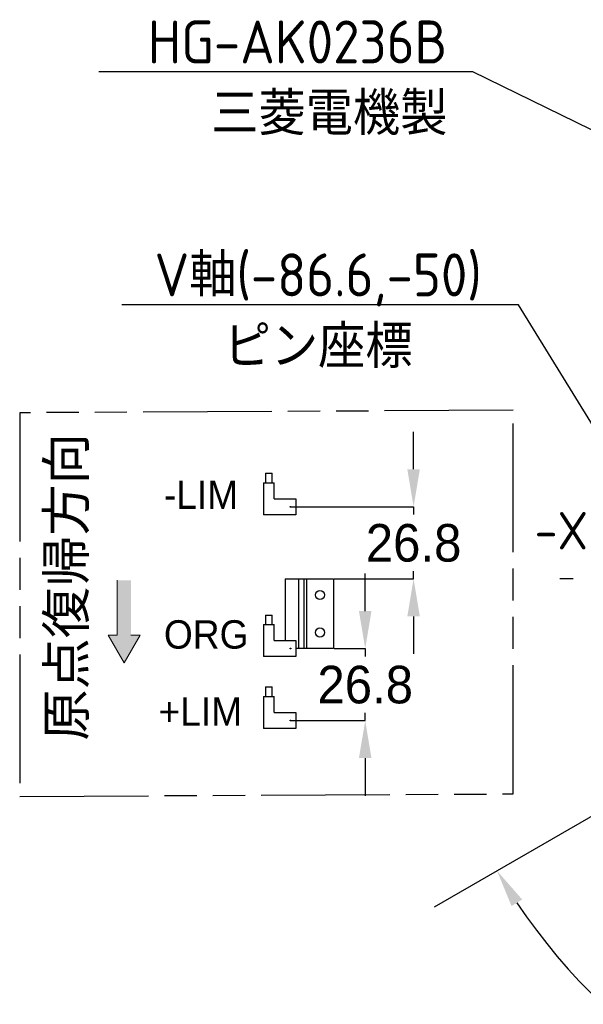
# Model space of a CAD drawing. Header units: millimetres. Extents: x 28 to 428, y 52 to 282.
# Tile 2 of 18: x 28 to 81, y 138 to 229. Entities that reach past the tile are written whole.
import ezdxf
from ezdxf import colors
from ezdxf.entities.mleader import LeaderData, LeaderLine
from ezdxf.math import Vec2, Vec3

# ---------------------------------------------------------------- set-up
doc = ezdxf.new("R2010")
doc.units = ezdxf.units.MM
doc.header["$PDSIZE"] = -1
doc.linetypes.add('AM_ISO09W050', pattern=[22.5, 12, -1.5, 3, -1.5, 3, -1.5])
doc.linetypes.add('CENTERX2', pattern=[20.32, 12.7, -2.54, 2.54, -2.54])
for name, color, linetype, lineweight in [('6', 7, 'Continuous', 15), ('AM_11', 3, 'AM_ISO09W050', 25), ('AM_5', 3, 'Continuous', 25)]:
    doc.layers.add(name, color=color, linetype=linetype, lineweight=lineweight)
doc.layers.add('SLD-0', color=7, linetype='Continuous')
doc.styles.add('SLDTEXTSTYLE1', font='HGPGothicM.ttf', dxfattribs={"bigfont": 'bigfont'})
doc.styles.add('SLDTEXTSTYLE3', font='HGPGothicM.ttf')
doc.styles.get("Standard").update_dxf_attribs({"font": 'HGPGothicM.ttf'})
doc.dimstyles.new('ISO-25$2', dxfattribs={"dimtxt": 2.5, "dimasz": 2.5, "dimexe": 1.25, "dimexo": 0.625, "dimtad": 1, "dimtxsty": 'STANDARD', "dimcen": 2.5, "dimadec": 0, "dimazin": 0, "dimtfac": 1, "dimtmove": 0, "dimatfit": 3, "dimfxl": 1, "dimarcsym": 0})
doc.dimstyles.new('SLDDIMSTYLE4', dxfattribs={"dimtxt": 3.5, "dimasz": 3.5, "dimexe": 0, "dimexo": 0.0625, "dimgap": 0.875, "dimtad": 0, "dimtih": 1, "dimtoh": 1, "dimdec": 3, "dimlfac": 4, "dimrnd": 1e-09, "dimzin": 12, "dimdsep": 46, "dimtxsty": 'SLDTEXTSTYLE3', "dimsah": 1, "dimcen": 0.09, "dimadec": 0, "dimazin": 3, "dimtfac": 1, "dimtdec": 3, "dimtmove": 0, "dimatfit": 0, "dimfxl": 1, "dimfrac": 2, "dimtolj": 1, "dimtzin": 12, "dimarcsym": 0})

# ---------------------------------------------------------------- blocks, each defined once
blk = doc.blocks.new('_D_13')
at = {"layer": 'Defpoints', "color": 0, "transparency": 16777216}
for p in [(53.421, 183.978), (64.899, 183.978), (57.421, 177.278)]:
    blk.add_point(p, dxfattribs=at)
at = {"layer": 'SLD-0', "color": 0, "lineweight": -2, "transparency": 16777216}
for p, q in [((64.899, 187.478), (64.899, 190.978)), ((53.484, 183.978), (64.899, 183.978)), ((64.899, 183.978), (64.899, 183.253)), ((64.899, 177.278), (64.899, 178.003)), ((57.484, 177.278), (64.899, 177.278)), ((64.899, 173.778), (64.899, 170.278))]:
    blk.add_line(p, q, dxfattribs=at)
at = {"layer": 'SLD-0', "color": 0, "transparency": 16777216}
for points in [[(64.316, 187.478), (65.483, 187.478), (64.899, 183.978)], [(64.316, 173.778), (65.483, 173.778), (64.899, 177.278)]]:
    blk.add_solid(points, dxfattribs=at)
at = {"layer": 'SLD-0', "color": 0, "transparency": 16777216, "insert": (64.899, 182.378), "char_height": 3.5, "attachment_point": 2, "style": 'SLDTEXTSTYLE3'}
blk.add_mtext('\\A1;26.8', dxfattribs=at)
blk = doc.blocks.new('_D_14')
at = {"layer": 'Defpoints', "color": 0, "transparency": 16777216}
for p in [(57.421, 170.778), (53.421, 164.078), (60.391, 164.078)]:
    blk.add_point(p, dxfattribs=at)
at = {"layer": 'SLD-0', "color": 0, "lineweight": -2, "transparency": 16777216}
for p, q in [((60.391, 174.278), (60.391, 177.778)), ((57.484, 170.778), (60.391, 170.778)), ((60.391, 170.778), (60.391, 170.053)), ((60.391, 164.078), (60.391, 164.803)), ((53.484, 164.078), (60.391, 164.078)), ((60.391, 160.578), (60.391, 157.078))]:
    blk.add_line(p, q, dxfattribs=at)
at = {"layer": 'SLD-0', "color": 0, "transparency": 16777216}
for points in [[(59.807, 174.278), (60.974, 174.278), (60.391, 170.778)], [(59.807, 160.578), (60.974, 160.578), (60.391, 164.078)]]:
    blk.add_solid(points, dxfattribs=at)
at = {"layer": 'SLD-0', "color": 0, "transparency": 16777216, "insert": (60.391, 169.178), "char_height": 3.5, "attachment_point": 2, "style": 'SLDTEXTSTYLE3'}
blk.add_mtext('\\A1;26.8', dxfattribs=at)
blk = doc.blocks.new('*D80')
at = {"layer": 'AM_5', "color": 0, "lineweight": -2, "transparency": 16777216}
for start, end in [(213.6873, 265.93499), (278.27268, 326.3127)]:
    blk.add_arc((119.784, 177.278), 54.395, start, end, dxfattribs=at)
at = {"layer": 'AM_5', "color": 0, "transparency": 16777216}
for points in [[(74.028, 146.8), (75.019, 147.415), (72.677, 150.081)], [(164.549, 147.415), (165.54, 146.8), (166.891, 150.081)]]:
    blk.add_solid(points, dxfattribs=at)
at = {"layer": 'Defpoints', "color": 0, "transparency": 16777216}
for p in [(119.784, 177.278), (119.784, 177.278), (66.828, 146.704), (172.74, 146.704), (101.18, 126.164)]:
    blk.add_point(p, dxfattribs=at)
at = {"layer": 'AM_5', "color": 0, "transparency": 16777216, "insert": (121.769, 122.919), "char_height": 3.5, "attachment_point": 5}
blk.add_mtext('120°', dxfattribs=at)

msp = doc.modelspace()

# ---------------------------------------------------------------- hatches: boundary and pattern name
at = {"layer": '6'}
msp.add_hatch(color=256, dxfattribs=at).paths.add_polyline_path([(39.41301, 172.02493), (37.92075, 169.44027), (36.4285, 172.02493), (37.28121, 172.02493), (37.28121, 177.14124), (38.56029, 177.14124), (38.56029, 172.02493)])

# ---------------------------------------------------------------- linework, layer by layer
at = {"color": 7, "linetype": 'Continuous'}
for p, q in [((51.1085, 187.10291), (51.1085, 186.22791)), ((51.1085, 187.10291), (51.421, 187.10291)), ((51.421, 187.10291), (51.7335, 187.10291)), ((51.7335, 186.22791), (51.7335, 187.10291)), ((50.921, 186.22791), (50.921, 183.22791)), ((50.921, 186.22791), (51.921, 186.22791)), ((51.921, 184.72791), (51.921, 186.22791)), ((51.921, 184.72791), (53.921, 184.72791)), ((53.921, 184.72791), (53.921, 183.22791)), ((53.921, 183.22791), (50.921, 183.22791)), ((52.921, 177.27791), (52.921, 171.52791)), ((52.921, 177.27791), (54.171, 177.27791)), ((54.171, 177.27791), (54.171, 170.77791)), ((54.171, 177.27791), (54.671, 177.27791)), ((54.671, 177.27791), (54.671, 170.77791)), ((54.671, 177.27791), (54.921, 177.27791)), ((54.921, 177.27791), (54.921, 170.77791)), ((54.921, 177.27791), (57.421, 177.27791)), ((57.421, 177.27791), (57.421, 170.77791)), ((51.1085, 173.90291), (51.1085, 173.02791)), ((51.1085, 173.90291), (51.421, 173.90291)), ((51.421, 173.90291), (51.7335, 173.90291)), ((51.7335, 173.02791), (51.7335, 173.90291)), ((50.921, 173.02791), (50.921, 170.02791)), ((50.921, 173.02791), (51.921, 173.02791)), ((51.921, 171.52791), (51.921, 173.02791)), ((51.921, 171.52791), (53.921, 171.52791)), ((53.921, 171.52791), (53.921, 170.02791)), ((53.4585, 170.77791), (53.3835, 170.77791)), ((54.171, 170.77791), (53.921, 170.77791)), ((54.671, 170.77791), (54.171, 170.77791)), ((54.921, 170.77791), (54.671, 170.77791)), ((57.421, 170.77791), (54.921, 170.77791)), ((53.921, 170.02791), (50.921, 170.02791)), ((51.1085, 167.20291), (51.1085, 166.32791)), ((51.1085, 167.20291), (51.421, 167.20291)), ((51.421, 167.20291), (51.7335, 167.20291)), ((51.7335, 166.32791), (51.7335, 167.20291)), ((50.921, 166.32791), (50.921, 163.32791)), ((50.921, 166.32791), (51.921, 166.32791)), ((51.921, 164.82791), (51.921, 166.32791)), ((51.921, 164.82791), (53.921, 164.82791)), ((53.921, 164.82791), (53.921, 163.32791)), ((53.921, 163.32791), (50.921, 163.32791))]:
    msp.add_line(p, q, dxfattribs=at)
for centre, radius in [((53.421, 183.97791), 0.0375), ((56.171, 175.77791), 0.425), ((56.171, 172.27791), 0.425), ((53.421, 170.77791), 0.0375), ((53.421, 164.07791), 0.0375)]:
    msp.add_circle(centre, radius, dxfattribs=at)
at = {"layer": '6'}
for p, q in [((37.28121, 177.14124), (37.28121, 172.02493)), ((37.28121, 172.02493), (36.4285, 172.02493)), ((36.4285, 172.02493), (37.92075, 169.44027)), ((39.41301, 172.02493), (37.92075, 169.44027)), ((38.56029, 172.02493), (39.41301, 172.02493))]:
    msp.add_line(p, q, dxfattribs=at)
at = {"layer": 'AM_11'}
msp.add_lwpolyline([(74.19035, 192.96903), (28.19135, 192.7425), (28.19135, 157.01931), (74.19035, 157.24584)], close=True, dxfattribs=at)
at = {"layer": 'SLD-0'}
msp.add_line((119.78398, 177.27791), (66.82792, 146.70372), dxfattribs=at)
at = {"layer": 'SLD-0', "linetype": 'CENTERX2'}
msp.add_line((161.03398, 177.27791), (78.53398, 177.27791), dxfattribs=at)

# ---------------------------------------------------------------- texts
at = {"insert": (30.76963, 162.20326), "char_height": 3.5, "attachment_point": 1, "rotation": 90, "style": 'SLDTEXTSTYLE1'}
msp.add_mtext('原点復帰方向', dxfattribs=at)
at = {"insert": (41.63004, 186.43063), "char_height": 2.645833, "attachment_point": 1, "style": 'SLDTEXTSTYLE3'}
msp.add_mtext('-LIM', dxfattribs=at)
at = {"color": 0, "lineweight": 15, "insert": (76.17423, 183.50414), "char_height": 3.5, "width": 4.55, "attachment_point": 1, "style": 'SLDTEXTSTYLE1'}
msp.add_mtext('{\\Fisocp,extfont|c128;\\C256;-X}', dxfattribs=at)
at = {"layer": 'SLD-0', "char_height": 2.645833, "attachment_point": 1, "style": 'SLDTEXTSTYLE3'}
for s, insert in [('ORG', (41.63004, 173.419)), ('+LIM', (41.13027, 166.23857))]:
    msp.add_mtext(s, dxfattribs=dict(at, insert=insert))

# ---------------------------------------------------------------- dimensions: what is measured, and where the dimension line sits
at = {"layer": 'AM_5'}
dim = msp.add_angular_dim_2l(base=(101.17987, 126.16354), line1=((119.78398, 177.27791), (66.82792, 146.70372)), line2=((119.78398, 177.27791), (172.74004, 146.70371)), dimstyle='ISO-25$2', override={"dimtxt": 3.5, "dimasz": 3.5, "dimexe": 1, "dimexo": 1, "dimgap": 1.524, "dimtih": 1, "dimtoh": 1, "dimdec": 3, "dimzin": 0, "dimtdec": 3, "dimtzin": 0}, dxfattribs=at)
dim.commit()
dim.dimension.update_dxf_attribs({"geometry": '*D80', "text_midpoint": (121.76928, 122.91937), "dimtype": 162})
at = {"layer": 'SLD-0'}
for base, p1, p2, picture, middle in [((64.89944, 183.97791), (57.421, 177.27791), (53.421, 183.97791), '_D_13', (64.89944, 180.62791)), ((60.39081, 164.07791), (57.421, 170.77791), (53.421, 164.07791), '_D_14', (60.39081, 167.42791))]:
    dim = msp.add_linear_dim(base=base, p1=p1, p2=p2, angle=90, dimstyle='SLDDIMSTYLE4', dxfattribs=at)
    dim.commit()
    dim.dimension.update_dxf_attribs({"geometry": picture, "text_midpoint": middle, "dimtype": 160})

# ---------------------------------------------------------------- leaders
ml = msp.add_multileader_mtext('Standard')
ml.set_content('{\\Fisocp,extfont|c128;HG-AK0236B\\P三菱電機製}', color=256, style='STANDARD')
ml.set_leader_properties()
ml.build(insert=Vec2(0, 0))
ml.multileader.update_dxf_attribs({"text_right_attachment_type": 6, "dogleg_length": 0.36})
ctx = ml.context
ctx.base_point, ctx.plane_origin = Vec3(36.82897, 227.2725), Vec3(78.44669, 260.00441)
ctx.right_attachment, ctx.text_align_type = 6, 2
notes = []
notes.append((ctx, [(1, (1, 1, 0), (70.40897, 224.4725), (-1, 0), 0.36, [(0, [(95.00834, 212.51286)], 0, [])])]))
ctx.mtext.insert, ctx.mtext.alignment, ctx.mtext.flow_direction = Vec3(68.04897, 229.2725), 3, 5
ml = msp.add_multileader_mtext('Standard')
ml.set_content('{\\Fisocp,extfont|c128;V軸(-86.6,-50)^Jピン座標}', color=256, style='STANDARD')
ml.set_leader_properties()
ml.build(insert=Vec2(0, 0))
ml.multileader.update_dxf_attribs({"text_right_attachment_type": 6, "dogleg_length": 0.36})
ctx = ml.context
ctx.base_point, ctx.plane_origin = Vec3(37.70617, 205.57868), Vec3(133.74936, 180.45582)
ctx.right_attachment, ctx.text_align_type = 6, 1
notes.append((ctx, [(1, (1, 1, 0), (74.6646, 202.77868), (-1, 0), 0.36, [(0, [(98.13334, 164.77791)], 0, [])])]))
ctx.mtext.insert, ctx.mtext.alignment, ctx.mtext.flow_direction = Vec3(56.00539, 207.57868), 2, 5
for ctx, leaders in notes:
    for number, flags, end, landing, length, lines in leaders:
        leader = LeaderData()
        leader.index, (leader.has_last_leader_line, leader.has_dogleg_vector, leader.attachment_direction) = number, flags
        leader.last_leader_point, leader.dogleg_vector, leader.dogleg_length = Vec3(end), Vec3(landing), length
        for number, points, colour, breaks in lines:
            line = LeaderLine()
            line.index, line.vertices, line.color, line.breaks = number, Vec3.list(points), colors.encode_raw_color(colour), breaks
            leader.lines.append(line)
        ctx.leaders.append(leader)

doc.saveas('drawing.dxf')
